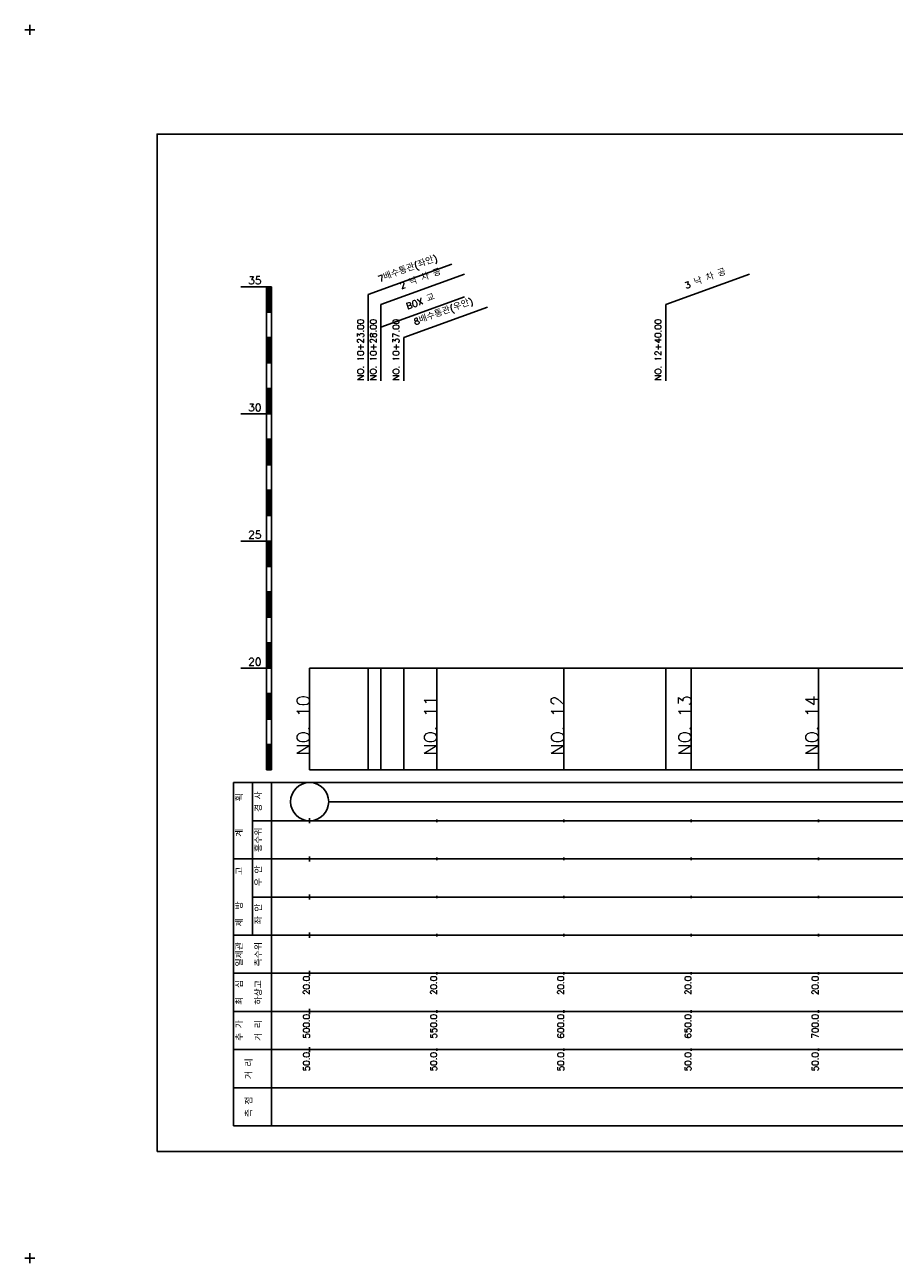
# Model space of a CAD drawing. Extents: x -2 to 685, y -2 to 968.
# Tile 3 of 4: x -2 to 340, y 481 to 968. Entities that reach past the tile are written whole.
import ezdxf
from ezdxf.enums import TextEntityAlignment as Align

# ---------------------------------------------------------------- set-up
doc = ezdxf.new("R2010")
doc.units = 0
doc.header["$LTSCALE"] = 5
for name, color, linetype in [('BOX', 5, 'CONTINUOUS'), ('DT1', 3, 'CONTINUOUS'), ('LT1', 4, 'CONTINUOUS'), ('ST1', 7, 'CONTINUOUS')]:
    doc.layers.add(name, color=color, linetype=linetype)
doc.styles.add('GHS', font='ROMANS.shx', dxfattribs={"bigfont": 'GHS.shx'})

msp = doc.modelspace()

# ---------------------------------------------------------------- linework, layer by layer
at = {"layer": 'BOX'}
msp.add_lwpolyline([(50, 525), (650, 525), (650, 925), (50, 925), (50, 525)], dxfattribs=at)
at = {"layer": 'DT1'}
for p, q in [((110, 704.33), (110, 706.33)), ((160, 704.83), (160, 705.83)), ((210, 704.83), (210, 705.83)), ((260, 704.83), (260, 705.83)), ((310, 704.83), (310, 705.83))]:
    msp.add_line(p, q, dxfattribs=at)
at = {"layer": 'LT1', "linetype": 'CONTINUOUS'}
for p, q in [((133, 861.94), (165.89, 873.91)), ((138, 858), (170.89, 869.97)), ((250, 858), (282.89, 869.97)), ((133, 828), (133, 861.94)), ((138, 849.03), (170.89, 861)), ((138, 828), (138, 858)), ((250, 828), (250, 858)), ((147, 845.04), (179.89, 857.01)), ((147, 828), (147, 845.04))]:
    msp.add_line(p, q, dxfattribs=at)
at = {"layer": 'LT1'}
for p, q in [((83, 865), (93, 865)), ((93, 675), (93, 865)), ((93, 865), (95, 865)), ((93.5, 864.8), (93.5, 855.2)), ((94, 864.8), (94, 855.2)), ((94.5, 864.8), (94.5, 855.2)), ((95, 675), (95, 865)), ((93, 855), (95, 855)), ((93, 845), (95, 845)), ((93.5, 844.8), (93.5, 835.2)), ((94, 844.8), (94, 835.2)), ((94.5, 844.8), (94.5, 835.2)), ((93, 835), (95, 835)), ((93, 825), (95, 825)), ((93.5, 824.8), (93.5, 815.2)), ((94, 824.8), (94, 815.2)), ((94.5, 824.8), (94.5, 815.2)), ((83, 815), (93, 815)), ((93, 815), (95, 815)), ((93, 805), (95, 805)), ((93.5, 804.8), (93.5, 795.2)), ((94, 804.8), (94, 795.2)), ((94.5, 804.8), (94.5, 795.2)), ((93, 795), (95, 795)), ((93, 785), (95, 785)), ((93.5, 784.8), (93.5, 775.2)), ((94, 784.8), (94, 775.2)), ((94.5, 784.8), (94.5, 775.2)), ((93, 775), (95, 775)), ((83, 765), (93, 765)), ((93, 765), (95, 765)), ((93.5, 764.8), (93.5, 755.2)), ((94, 764.8), (94, 755.2)), ((94.5, 764.8), (94.5, 755.2)), ((93, 755), (95, 755)), ((93, 745), (95, 745)), ((93.5, 744.8), (93.5, 735.2)), ((94, 744.8), (94, 735.2)), ((94.5, 744.8), (94.5, 735.2)), ((93, 735), (95, 735)), ((93, 725), (95, 725)), ((93.5, 724.8), (93.5, 715.2)), ((94, 724.8), (94, 715.2)), ((94.5, 724.8), (94.5, 715.2)), ((83, 715), (93, 715)), ((93, 715), (95, 715)), ((110, 675), (110, 715)), ((133, 675), (133, 715)), ((138, 675), (138, 715)), ((147, 675), (147, 715)), ((160, 675), (160, 715)), ((210, 675), (210, 715)), ((250, 675), (250, 715)), ((260, 675), (260, 715)), ((310, 675), (310, 715)), ((93, 705), (95, 705)), ((93.5, 704.8), (93.5, 695.2)), ((94, 704.8), (94, 695.2)), ((94.5, 704.8), (94.5, 695.2)), ((93, 695), (95, 695)), ((93, 685), (95, 685)), ((93.5, 684.8), (93.5, 675.2)), ((94, 684.8), (94, 675.2)), ((94.5, 684.8), (94.5, 675.2)), ((93, 675), (95, 675)), ((110, 675), (610, 675)), ((110, 654), (110, 656)), ((160, 654.5), (160, 655.5)), ((210, 654.5), (210, 655.5)), ((260, 654.5), (260, 655.5)), ((310, 654.5), (310, 655.5)), ((110, 639), (110, 641)), ((160, 639.5), (160, 640.5)), ((210, 639.5), (210, 640.5)), ((260, 639.5), (260, 640.5)), ((310, 639.5), (310, 640.5)), ((110, 624), (110, 626)), ((160, 624.5), (160, 625.5)), ((210, 624.5), (210, 625.5)), ((260, 624.5), (260, 625.5)), ((310, 624.5), (310, 625.5)), ((110, 609), (110, 611)), ((160, 609.5), (160, 610.5)), ((210, 609.5), (210, 610.5)), ((260, 609.5), (260, 610.5)), ((310, 609.5), (310, 610.5)), ((110, 594), (110, 596)), ((160, 594.5), (160, 595.5)), ((210, 594.5), (210, 595.5)), ((260, 594.5), (260, 595.5)), ((310, 594.5), (310, 595.5)), ((110, 579), (110, 581)), ((160, 579.5), (160, 580.5)), ((210, 579.5), (210, 580.5)), ((260, 579.5), (260, 580.5)), ((310, 579.5), (310, 580.5)), ((110, 564), (110, 566)), ((160, 564.5), (160, 565.5)), ((210, 564.5), (210, 565.5)), ((260, 564.5), (260, 565.5)), ((310, 564.5), (310, 565.5))]:
    msp.add_line(p, q, dxfattribs=at)
msp.add_lwpolyline([(110, 715), (160, 715), (210, 715), (260, 715), (310, 715), (360, 715), (410, 715), (460, 715), (510, 715), (560, 715), (610, 715)], dxfattribs=at)
at = {"layer": 'ST1'}
for p, q in [((-2, 966), (2, 966)), ((0, 964), (0, 968)), ((80, 535), (80, 670)), ((80, 670), (623, 670)), ((87.5, 640), (87.5, 670)), ((95, 535), (95, 670)), ((87.5, 655), (623, 655)), ((80, 640), (623, 640)), ((87.5, 610), (87.5, 640)), ((87.5, 625), (623, 625)), ((80, 610), (623, 610)), ((80, 595), (623, 595)), ((80, 580), (623, 580)), ((80, 565), (623, 565)), ((80, 550), (623, 550)), ((80, 535), (623, 535)), ((-2, 483), (2, 483)), ((0, 481), (0, 485))]:
    msp.add_line(p, q, dxfattribs=at)
at = {"layer": 'ST1', "linetype": 'CONTINUOUS'}
msp.add_line((117.5, 662.5), (602.5, 662.5), dxfattribs=at)
msp.add_circle((110, 662.5), 7.5, dxfattribs=at)

# ---------------------------------------------------------------- texts
at = {"layer": 'DT1', "linetype": 'CONTINUOUS', "style": 'GHS'}
for s, rotation, p in [('7배수통관(좌안)', 20, (149, 870.93)), ('2 낙 차 공', 20, (154, 866.99)), ('3 낙 차 공', 20, (266, 866.99)), ('BOX 교', 20, (154, 858.02)), ('8배수통관(우안)', 20, (163, 854.03)), ('  획', 90, (83.75, 662.5)), ('경 사', 90, (91.25, 662.5)), ('   계', 90, (83.75, 647.5)), ('홍수위', 90, (91.25, 647.5)), ('   고', 90, (83.75, 632.5)), (' 우 안', 90, (91.25, 632.5)), (' 제  방', 90, (83.75, 617.5)), (' 좌 안', 90, (91.25, 617.5)), ('일제관', 90, (83.75, 602.5)), ('측수위', 90, (91.25, 602.5)), ('최  심', 90, (83.75, 587.5)), ('하상고', 90, (91.25, 587.5)), ('추 가', 90, (83.75, 572.5)), ('거 리', 90, (91.25, 572.5)), ('거 리', 90, (87.5, 557.5)), ('측 점', 90, (87.5, 542.5))]:
    msp.add_text(s, height=2.5, rotation=rotation, dxfattribs=at).set_placement(p, align=Align.CENTER)
at = {"layer": 'DT1', "style": 'GHS'}
for s, p in [('35', (91, 866)), ('30', (91, 816)), ('25', (91, 766)), ('20', (91, 716))]:
    msp.add_text(s, height=3, dxfattribs=at).set_placement(p, align=Align.RIGHT)
at = {"layer": 'DT1', "linetype": 'CONTINUOUS', "style": 'GHS'}
for s, p in [('NO. 10+23.00 ', (131.25, 828.12)), ('NO. 10+28.00', (136.25, 828.12)), ('NO. 10+37.00 ', (145.25, 828.12)), ('NO. 12+40.00', (248.25, 828.12))]:
    msp.add_text(s, height=2.5, rotation=90, dxfattribs=at).set_placement(p)
at = {"layer": 'DT1', "style": 'GHS'}
for s, height, p in [('NO. 10', 5, (110, 704.33)), ('NO. 11', 5, (160, 704.33)), ('NO. 12', 5, (210, 704.33)), ('NO. 13', 5, (260, 704.33)), ('NO. 14', 5, (310, 704.33)), (' 20.0', 2.5, (110, 594)), (' 20.0', 2.5, (160, 594)), (' 20.0', 2.5, (210, 594)), (' 20.0', 2.5, (260, 594)), (' 20.0', 2.5, (310, 594)), ('   500.0', 2.5, (110, 579)), ('   550.0', 2.5, (160, 579)), ('   600.0', 2.5, (210, 579)), ('   650.0', 2.5, (260, 579)), ('   700.0', 2.5, (310, 579)), ('  50.0', 2.5, (110, 564)), ('  50.0', 2.5, (160, 564)), ('  50.0', 2.5, (210, 564)), ('  50.0', 2.5, (260, 564)), ('  50.0', 2.5, (310, 564))]:
    msp.add_text(s, height=height, rotation=90, dxfattribs=at).set_placement(p, align=Align.RIGHT)

doc.saveas('drawing.dxf')
